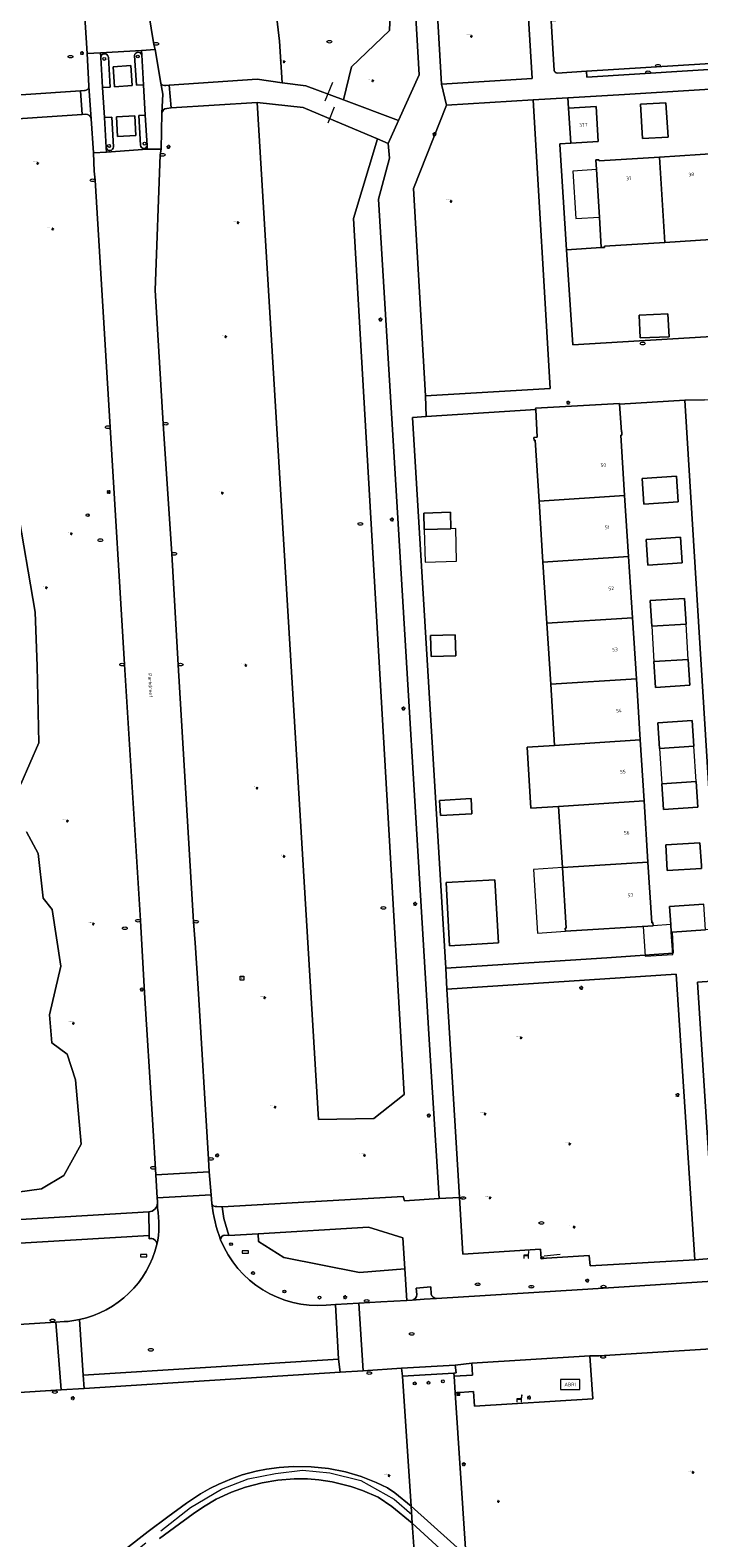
# Model space of a CAD drawing. Header units: metres. Extents: x 162098 to 162858, y 502351 to 503184.
# Tile 71 of 94: x 162205 to 162274, y 502900 to 503056. Entities that reach past the tile are written whole.
import ezdxf
from ezdxf.enums import TextEntityAlignment as Align

# ---------------------------------------------------------------- set-up
doc = ezdxf.new("R2010")
doc.units = ezdxf.units.M
doc.linetypes.add('IE-TERREINAFSCHEIDING-SO', pattern=[10, 8, -2])
for name, color, linetype, lineweight, true_color in [('B-PV-GR-BEPLANTING_CULTUUR_BOSPLANTSOEN-GV', 7, 'Continuous', 13, 0x99cc00), ('B-PV-GR-BEPLANTING_CULTUUR_HEESTERS-GV', 7, 'Continuous', 13, 0x99cc00), ('B-PV-GR-BEPLANTING_CULTUUR_ROOS-GV', 7, 'Continuous', 18, 0x99cc00), ('B-PV-GR-BOOM-S', 7, 'Continuous', 13, 0x4c9900), ('B-PV-IE-TERREINAFSCHEIDING-G', 6, 'IE-TERREINAFSCHEIDING-SO', 18, 0xff00ff)]:
    doc.layers.add(name, color=color, linetype=linetype, lineweight=lineweight, true_color=true_color)
for name, color, linetype, lineweight in [('B-PV-IE-MEUBILAIR-S', 252, 'Continuous', 13), ('B-PV-IE-MEUBILAIR_WEGMEUBILAIR-S', 252, 'Continuous', 13), ('B-PV-IE-TERREINAFSCHEIDING_KUNSTMATIG_HEKWERK-G', 252, 'IE-TERREINAFSCHEIDING-KUNSTMATIG-OPEN', 13), ('B-PV-OG-BEBOUWING-GV', 7, 'Continuous', 18), ('B-PV-OG-BEBOUWING-T18', 7, 'Continuous', 18), ('B-PV-OG-BEBOUWING_LUIFEL-GV', 7, 'Continuous', 18), ('B-PV-OG-BEBOUWING_SCHUUR-GV', 7, 'Continuous', 18), ('B-PV-OG-TERREIN_BEGROEID-GV', 7, 'Continuous', 13), ('B-PV-OG-TERREIN_ERF-GV', 252, 'Continuous', 13), ('B-PV-OG-TOPOGRAFIE-T18', 7, 'Continuous', 18), ('B-PV-VH-GESLOTENVERHARDING_ASFALT-GV', 252, 'Continuous', 13), ('B-PV-VH-OPENVERHARDING_BETONELEMENT-GV', 252, 'Continuous', 13), ('B-PV-VH-OPENVERHARDING_BETONSTRAATSTEEN-GV', 252, 'Continuous', 13), ('B-PV-VH-OPENVERHARDING_TEGEL-GV', 252, 'Continuous', 13)]:
    doc.layers.add(name, color=color, linetype=linetype, lineweight=lineweight)
doc.styles.add('NLCS-ISO', font='NLCS-ISO.ttf')
doc.styles.add('NLCS-ISO-M200-T18', font='NLCS-ISO.ttf', dxfattribs={"height": 1.8})
doc.linetypes.add('IE-TERREINAFSCHEIDING-KUNSTMATIG-OPEN', pattern='A,7,-1.5,[67,NLCS.SHX,S=0.75,R=0,X=0,Y=0],-1.5', length=10)

# ---------------------------------------------------------------- blocks, each defined once
blk = doc.blocks.new('SIE-MEUBILAIR_BORD_STRAATNAAM-SO')
blk.add_lwpolyline([(-1.625, -0.625), (1.625, -0.625), (1.625, 0.625), (-1.625, 0.625)], close=True)
blk = doc.blocks.new('SIE-MEUBILAIR_BORD_INFORMATIE-SO')
h = blk.add_hatch(color=256)
h.dxf.hatch_style = 1
h.paths.add_polyline_path([(0.13, 0.2), (-0.33, 0.2), (-0.33, 0.08), (-0.13, 0.08), (-0.13, -0.65), (0.13, -0.65)])
h = blk.add_hatch(color=256)
h.dxf.hatch_style = 1
edge = h.paths.add_edge_path()
edge.add_arc((0, 0.5), 0.149, 0, 360)
for points in [[(-0.75, -0.75), (0.75, -0.75), (0.75, 0.75), (-0.75, 0.75)], [(0.13, 0.2), (-0.33, 0.2), (-0.33, 0.08), (-0.13, 0.08), (-0.13, -0.65), (0.13, -0.65)]]:
    blk.add_lwpolyline(points, close=True)
blk.add_circle((0, 0.5), 0.149)
blk = doc.blocks.new('SIE-MEUBILAIR_KAST_TELECOM-SO')
for points in [[(-1, 1), (1, 1), (1, 0.84), (-1, 0.84)], [(-1, 0.76), (1, 0.76), (1, -1), (-1, -1)]]:
    blk.add_lwpolyline(points, close=True)
at = {"style": 'NLCS-ISO'}
blk.add_text('tele', height=0.75, dxfattribs=at).set_placement((0, 0), align=Align.MIDDLE_CENTER)
blk = doc.blocks.new('SIE-MEUBILAIR_PAAL_AFSLUITPAAL-SO')
blk.add_circle((0, 0), 0.75)
at = {"style": 'NLCS-ISO'}
blk.add_text('af', height=0.75, dxfattribs=at).set_placement((0, 0.05), align=Align.MIDDLE_CENTER)
blk = doc.blocks.new('SIE-MEUBILAIR_PAAL_LICHTMAST-SO')
for points in [[(-0.62, 0), (-1, 0)], [(-0.71, 0.71), (-0.44, 0.44)], [(0, 1), (0, 0.62)], [(0.44, 0.44), (0.71, 0.71)], [(1, 0), (0.62, 0)], [(-0.71, -0.71), (-0.44, -0.44)], [(0, -0.62), (0, -1)], [(0.44, -0.44), (0.71, -0.71)]]:
    blk.add_lwpolyline(points)
blk.add_circle((0, 0), 0.5)
blk = doc.blocks.new('SIE-MEUBILAIR_PAAL_HALTEPAAL-SO')
blk.add_circle((0, 0), 0.75)
at = {"style": 'NLCS-ISO'}
blk.add_text('ht', height=0.75, dxfattribs=at).set_placement((0, 0.06), align=Align.MIDDLE_CENTER)
blk = doc.blocks.new('SIE-MEUBILAIR_PUT_RIOOLPUT-SO')
blk.add_ellipse((0, 0), major_axis=(1.25, 0), ratio=0.54)
blk = doc.blocks.new('SIE-MEUBILAIR_PUT_KOLK-SO')
blk.add_ellipse((0, 0), major_axis=(1.25, 0), ratio=0.54)
blk = doc.blocks.new('SIE-MEUBILAIR_PUT_WATERLEIDINGPUT-SO')
blk.add_ellipse((0, 0), major_axis=(1.25, 0), ratio=0.54)
at = {"style": 'NLCS-ISO'}
blk.add_text('wl', height=0.75, dxfattribs=at).set_placement((-0.14, 0), align=Align.MIDDLE_CENTER)
blk = doc.blocks.new('SIE-WEG_ZITBANK-SO')
at = {"color": 0, "linetype": 'ByBlock', "lineweight": 18}
blk.add_lwpolyline([(-0.91, -1.63), (-0.91, -0.2), (1.09, -0.2), (1.09, -1.63), (1.29, -1.63), (1.29, -0.21), (1.54, 1.78), (1.33, 1.78), (1.11, 0), (-1.11, 0), (-1.11, -1.63)], close=True, dxfattribs=at)
blk = doc.blocks.new('SIE-WEG_ABRI-SO')
blk.add_lwpolyline([(-5, -2.5), (5, -2.5), (5, 2.5), (-5, 2.5)], close=True)
at = {"style": 'NLCS-ISO'}
blk.add_text('ABRI', height=1.8, dxfattribs=at).set_placement((0, 0), align=Align.MIDDLE_CENTER)
blk = doc.blocks.new('SGR-BOOM_GBKN-SO')
for centre, start, end in [((-0.25, -0.1), 67.12443, 157.12443), ((-0.1, 0.25), 157.12443, 247.12443), ((-0.1, 0.25), 337.12443, 157.12443), ((0.25, 0.1), 247.12443, 337.12443), ((-0.25, -0.1), 157.12443, 337.12443), ((0.1, -0.25), 157.12443, 337.12443), ((0.1, -0.25), 337.12443, 67.12443)]:
    blk.add_arc(centre, 0.188, start, end)
at = {"extrusion": (0, 0, -1)}
blk.add_arc((-0.25, 0.1), 0.188, 22.87557, 202.87557, dxfattribs=at)
at = {"style": 'NLCS-ISO'}
blk.add_attdef('SOORT', text='', height=0.35, dxfattribs=at).set_placement((0, 0.75), align=Align.MIDDLE_RIGHT)

msp = doc.modelspace()

# ---------------------------------------------------------------- linework, layer by layer
at = {"layer": 'B-PV-GR-BEPLANTING_CULTUUR_BOSPLANTSOEN-GV'}
for points in [[(162237.342, 503128.81), (162233.789, 503133.487), (162227.436, 503140.592), (162223.172, 503147.259), (162221.634, 503147.292), (162221.748, 503143.131), (162222.015, 503137.761), (162225.496, 503093.572), (162229.495, 503088.214), (162232.296, 503081.553), (162232.755, 503073.28), (162230.133, 503059.79), (162230.744, 503054.511), (162231.014, 503050.219), (162233.467, 503049.886), (162237.322, 503048.446), (162238.171, 503051.856), (162242.059, 503055.603), (162242.305, 503061.482), (162240.365, 503091.675), (162237.992, 503126.972)], [(162238.377, 503036.231), (162240.82, 503044.429), (162237.151, 503045.973), (162233.168, 503047.649), (162228.454, 503048.192), (162234.749, 502943.482), (162240.467, 502943.613), (162243.59, 502946.075)]]:
    msp.add_lwpolyline(points, close=True, dxfattribs=at)
at = {"layer": 'B-PV-GR-BEPLANTING_CULTUUR_HEESTERS-GV'}
for points in [[(162204.084, 502978.024), (162205.94, 502982.27), (162205.772, 502990.154), (162205.575, 502995.719), (162203.679, 503006.771)], [(162196.288, 502934.984), (162206.225, 502936.346), (162208.524, 502937.715), (162210.292, 502940.946), (162209.708, 502947.591), (162208.85, 502950.219), (162207.289, 502951.39), (162207.039, 502954.276), (162208.224, 502959.29), (162207.307, 502965.102), (162206.404, 502966.291), (162205.894, 502970.885), (162204.692, 502973.103)]]:
    msp.add_lwpolyline(points, dxfattribs=at)
msp.add_lwpolyline([(162243.435, 502931.303), (162239.903, 502932.402), (162228.528, 502931.739), (162228.58, 502930.925), (162231.202, 502929.271), (162238.976, 502927.76), (162243.635, 502928.127)], close=True, dxfattribs=at)
at = {"layer": 'B-PV-GR-BEPLANTING_CULTUUR_ROOS-GV'}
msp.add_lwpolyline([(162218.384, 502900.36), (162219.905, 502901.496), (162221.851, 502902.907), (162222.902, 502903.636), (162224.23, 502904.405), (162225.786, 502905.13), (162227.245, 502905.658), (162228.948, 502906.106), (162230.577, 502906.376), (162232.248, 502906.5), (162233.638, 502906.487), (162234.786, 502906.397), (162236.173, 502906.19), (162238.087, 502905.722), (162239.306, 502905.307), (162240.897, 502904.615), (162242.311, 502903.661), (162244.417, 502901.93), (162244.304, 502903.701), (162242.617, 502905.072), (162241.874, 502905.563), (162240.707, 502906.123), (162239.156, 502906.73), (162237.54, 502907.208), (162235.782, 502907.563), (162234.01, 502907.756), (162232.139, 502907.785), (162230.709, 502907.687), (162229.409, 502907.506), (162228.33, 502907.288), (162226.899, 502906.899), (162225.799, 502906.519), (162224.487, 502905.967), (162223.548, 502905.501), (162222.592, 502904.959), (162221.172, 502904.004), (162219.232, 502902.599), (162217.214, 502901.087), (162214.872, 502899.264)], dxfattribs=at)
at = {"layer": 'B-PV-IE-TERREINAFSCHEIDING-G'}
msp.add_lwpolyline([(162207.86, 502892.512), (162210.688, 502894.948), (162221.557, 502903.548), (162224.756, 502905.457), (162227.519, 502906.493), (162230.33, 502907.061), (162233.125, 502907.411), (162235.932, 502907.13), (162239.116, 502906.348), (162242.553, 502904.398), (162244.36, 502902.816)], dxfattribs=at)
at = {"layer": 'B-PV-IE-TERREINAFSCHEIDING_KUNSTMATIG_HEKWERK-G'}
for points in [[(162236.208, 503050.228), (162235.42, 503048.314)], [(162236.354, 503047.684), (162235.709, 503046.058)], [(162257.989, 502929.468), (162259.648, 502929.623)]]:
    msp.add_lwpolyline(points, dxfattribs=at)
at = {"layer": 'B-PV-OG-BEBOUWING-GV'}
for points in [[(162270.543, 503048.156), (162267.927, 503047.992), (162268.15, 503044.459), (162270.766, 503044.624)], [(162263.364, 503047.756), (162260.511, 503047.584), (162260.736, 503043.991), (162263.581, 503044.162)], [(162269.893, 503042.57), (162263.655, 503042.176), (162263.648, 503042.286), (162263.319, 503042.265), (162263.381, 503041.27), (162263.689, 503036.383), (162263.887, 503033.25), (162264.216, 503033.271), (162264.209, 503033.38), (162270.447, 503033.773)], [(162276.18, 503042.967), (162269.893, 503042.57), (162270.447, 503033.773), (162276.735, 503034.17)], [(162267.898, 503023.94), (162270.866, 503024.074), (162270.76, 503026.429), (162267.792, 503026.296)], [(162265.774, 503017.196), (162257.121, 503016.714), (162257.129, 503016.565), (162257.287, 503013.729), (162256.947, 503013.708), (162256.967, 503013.399), (162257.077, 503013.406), (162257.475, 503007.155), (162266.296, 503007.717), (162265.9, 503013.941), (162266.01, 503013.948), (162265.99, 503014.267), (162265.955, 503014.265), (162265.779, 503017.118)], [(162271.644, 503009.711), (162268.111, 503009.486), (162268.28, 503006.841), (162271.813, 503007.066)], [(162266.697, 503001.43), (162266.296, 503007.717), (162257.475, 503007.155), (162257.876, 503000.868)], [(162248.355, 503005.996), (162245.609, 503005.922), (162245.655, 503004.236), (162248.4, 503004.31)], [(162272.046, 503003.423), (162268.513, 503003.198), (162268.682, 503000.554), (162272.215, 503000.779)], [(162267.097, 502995.142), (162266.697, 503001.43), (162257.876, 503000.868), (162258.276, 502994.58)], [(162272.448, 502997.136), (162268.914, 502996.911), (162269.083, 502994.266), (162272.617, 502994.491)], [(162267.498, 502988.855), (162267.097, 502995.142), (162258.276, 502994.58), (162258.677, 502988.293)], [(162246.307, 502993.306), (162246.37, 502991.16), (162248.893, 502991.235), (162248.83, 502993.38)], [(162272.849, 502990.849), (162269.316, 502990.624), (162269.485, 502987.979), (162273.019, 502988.204)], [(162258.677, 502988.293), (162259.077, 502982.006), (162267.898, 502982.568), (162267.498, 502988.855)], [(162273.251, 502984.562), (162269.718, 502984.337), (162269.887, 502981.692), (162273.42, 502981.917)], [(162268.299, 502976.28), (162267.898, 502982.568), (162259.077, 502982.006), (162256.244, 502981.825), (162256.645, 502975.537), (162259.478, 502975.718)], [(162273.653, 502978.274), (162270.12, 502978.049), (162270.289, 502975.404), (162273.822, 502975.629)], [(162247.331, 502974.769), (162250.566, 502974.962), (162250.473, 502976.526), (162247.238, 502976.333)], [(162259.478, 502975.718), (162259.878, 502969.431), (162268.699, 502969.993), (162268.299, 502976.28)], [(162274.054, 502971.987), (162270.521, 502971.762), (162270.69, 502969.117), (162274.223, 502969.342), (162274.204, 502969.638)], [(162269.227, 502963.439), (162269.207, 502963.758), (162269.097, 502963.751), (162268.699, 502969.993), (162259.878, 502969.431), (162260.275, 502963.189), (162260.165, 502963.182), (162260.185, 502962.863)], [(162247.895, 502967.897), (162248.26, 502961.382), (162253.291, 502961.664), (162252.926, 502968.179)], [(162274.629, 502963.002), (162274.46, 502965.647), (162270.927, 502965.422), (162271.046, 502963.555), (162271.096, 502962.777), (162271.197, 502962.783)]]:
    msp.add_lwpolyline(points, close=True, dxfattribs=at)
at = {"layer": 'B-PV-OG-BEBOUWING_LUIFEL-GV'}
for points in [[(162248.4, 503004.31), (162245.655, 503004.236), (162245.746, 503000.863), (162248.987, 503000.951), (162248.896, 503004.323)], [(162269.083, 502994.266), (162269.316, 502990.624), (162272.849, 502990.849), (162272.617, 502994.491)], [(162269.887, 502981.692), (162270.12, 502978.049), (162273.653, 502978.274), (162273.42, 502981.917)], [(162259.878, 502969.431), (162256.904, 502969.242), (162257.322, 502962.681), (162260.185, 502962.863), (162260.165, 502963.182), (162260.275, 502963.189)], [(162268.209, 502963.374), (162268.405, 502960.298), (162271.242, 502960.479), (162271.096, 502962.777), (162271.046, 502963.555), (162269.227, 502963.439)]]:
    msp.add_lwpolyline(points, close=True, dxfattribs=at)
at = {"layer": 'B-PV-OG-BEBOUWING_SCHUUR-GV'}
msp.add_lwpolyline([(162263.689, 503036.383), (162263.381, 503041.27), (162260.963, 503041.118), (162261.272, 503036.231)], close=True, dxfattribs=at)
at = {"layer": 'B-PV-OG-TERREIN_BEGROEID-GV'}
for points in [[(162211.106, 503049.835), (162211.1, 503049.907), (162210.912, 503053.209), (162210.219, 503064.52), (162208.716, 503088.944), (162208.517, 503092.347), (162207.906, 503101.854), (162205.627, 503138.692), (162205.076, 503147.724)], [(162210.567, 503148.073), (162211.141, 503138.587), (162212.559, 503115.77), (162212.636, 503114.131), (162214.127, 503090.867), (162214.236, 503088.779), (162215.473, 503068.63), (162216.111, 503064.473), (162217.801, 503054.157), (162217.936, 503053.619), (162218.505, 503050.183)], [(162196.567, 503147.183), (162196.527, 503143.488), (162193.496, 503137.718), (162193.861, 503134.658), (162195.163, 503130.913), (162195.765, 503121.623), (162197.462, 503118.24), (162198.295, 503086.441), (162200.816, 503083.885), (162200.741, 503081.813), (162198.215, 503079.424), (162198.749, 503063.799), (162199.472, 503061.991), (162199.578, 503060.091), (162185.889, 503059.229), (162186.302, 503053.079), (162186.656, 503047.804), (162210.255, 503049.39), (162210.641, 503049.411)], [(162242.305, 503061.482), (162242.059, 503055.603), (162238.171, 503051.856), (162237.322, 503048.446), (162242.996, 503046.327), (162245.124, 503051.027), (162240.68, 503127.557)], [(162219.044, 503049.942), (162219.377, 503049.964), (162228.429, 503050.57), (162231.014, 503050.219), (162230.744, 503054.511), (162230.133, 503059.79)], [(162224.269, 502934.522), (162224.822, 502934.514), (162243.473, 502935.554), (162243.628, 502935.13), (162247.186, 502935.352), (162246.162, 502951.742), (162242.473, 503012.808), (162240.95, 503038.238), (162242.062, 503042.459), (162241.918, 503043.967), (162240.82, 503044.429), (162238.377, 503036.231), (162243.59, 502946.075), (162240.467, 502943.613), (162234.749, 502943.482), (162228.454, 503048.192), (162219.574, 503047.63), (162219.131, 503047.564)], [(162210.77, 503046.986), (162210.397, 503046.951), (162190.866, 503045.647)], [(162218.175, 502935.044), (162218.152, 502935.422), (162218.004, 502937.809), (162217.619, 502944.034), (162216.832, 502956.528), (162216.413, 502963.969), (162214.78, 502990.335), (162213.31, 503014.772), (162211.738, 503040.2), (162211.655, 503041.125), (162211.564, 503043.007), (162211.353, 503046.514)], [(162218.628, 503047.081), (162218.534, 503043.385), (162218.444, 503042.804), (162217.918, 503028.877), (162218.766, 503015.095), (162219.635, 503001.711), (162220.3, 502990.302), (162221.887, 502963.828), (162222.059, 502961.692), (162222.365, 502956.99), (162223.435, 502939.425), (162223.489, 502938.12), (162223.695, 502935.735), (162223.783, 502934.848)], [(162203.679, 503006.771), (162205.575, 502995.719), (162205.772, 502990.154), (162205.94, 502982.27), (162204.084, 502978.024)], [(162204.692, 502973.103), (162205.894, 502970.885), (162206.404, 502966.291), (162207.307, 502965.102), (162208.224, 502959.29), (162207.039, 502954.276), (162207.289, 502951.39), (162208.85, 502950.219), (162209.708, 502947.591), (162210.292, 502940.946), (162208.524, 502937.715), (162206.225, 502936.346), (162196.288, 502934.984)], [(162171.856, 502931.269), (162217.285, 502933.989)], [(162217.303, 502931.199), (162217.297, 502931.56), (162174.445, 502929.018), (162162.994, 502928.328), (162163.077, 502927.408), (162162.276, 502926.247), (162162.559, 502920.874), (162162.44, 502920.898), (162162.468, 502920.365)], [(162235.533, 502924.369), (162236.497, 502924.434), (162238.907, 502924.586), (162241.163, 502924.732), (162243.839, 502924.876), (162243.635, 502928.127), (162238.976, 502927.76), (162231.202, 502929.271), (162228.58, 502930.925), (162228.528, 502931.739), (162225.532, 502931.564), (162225.089, 502931.597)], [(162162.961, 502919.857), (162164.84, 502919.989), (162168.52, 502920.202), (162207.703, 502922.631), (162208.553, 502922.683)], [(162286.002, 502896.878), (162285.584, 502903.499), (162285.261, 502908.873), (162285.259, 502908.904), (162284.837, 502915.587), (162300.842, 502916.633), (162300.646, 502919.424), (162308.288, 502919.856), (162308.029, 502920.371), (162307.679, 502920.84), (162307.287, 502921.355), (162307.101, 502921.327), (162307.063, 502921.934), (162306.153, 502921.871), (162287.797, 502920.679), (162263.677, 502919.163), (162262.706, 502919.181), (162263.024, 502914.756), (162250.823, 502913.987), (162250.727, 502915.482), (162248.845, 502915.362), (162249.9, 502899.322)], [(162214.872, 502899.264), (162217.214, 502901.087), (162219.232, 502902.599), (162221.172, 502904.004), (162222.592, 502904.959), (162223.548, 502905.501), (162224.487, 502905.967), (162225.799, 502906.519), (162226.899, 502906.899), (162228.33, 502907.288), (162229.409, 502907.506), (162230.709, 502907.687), (162232.139, 502907.785), (162234.01, 502907.756), (162235.782, 502907.563), (162237.54, 502907.208), (162239.156, 502906.73), (162240.707, 502906.123), (162241.874, 502905.563), (162242.617, 502905.072), (162244.304, 502903.701), (162243.422, 502917.081), (162243.31, 502917.881), (162239.347, 502917.632), (162236.979, 502917.482), (162210.625, 502915.818), (162208.237, 502915.668), (162189.378, 502914.476)], [(162244.874, 502895.199), (162244.417, 502901.93), (162242.311, 502903.661), (162240.897, 502904.615), (162239.306, 502905.307), (162238.087, 502905.722), (162236.173, 502906.19), (162234.786, 502906.397), (162233.638, 502906.487), (162232.248, 502906.5), (162230.577, 502906.376), (162228.948, 502906.106), (162227.245, 502905.658), (162225.786, 502905.13), (162224.23, 502904.405), (162222.902, 502903.636), (162221.851, 502902.907), (162219.905, 502901.496), (162218.384, 502900.36)]]:
    msp.add_lwpolyline(points, dxfattribs=at)
for points in [[(162255.39, 503073.244), (162246.125, 503072.693), (162247.437, 503050.082), (162256.755, 503050.653)], [(162244.526, 503039.313), (162245.784, 503017.994), (162258.608, 503018.743), (162256.864, 503048.438), (162247.947, 503047.904)], [(162271.602, 502958.467), (162247.99, 502956.917), (162249.286, 502935.477), (162249.64, 502929.62), (162257.641, 502930.129), (162257.692, 502929.201), (162262.638, 502929.478), (162262.732, 502928.415), (162273.518, 502929.039)], [(162250.538, 502918.401), (162248.824, 502918.203), (162248.925, 502917.399), (162248.711, 502917.394), (162248.732, 502917.069), (162250.619, 502917.189)]]:
    msp.add_lwpolyline(points, close=True, dxfattribs=at)
for points in [[(162210.641, 503049.411, 0.433136), (162211.106, 503049.835)], [(162218.505, 503050.183, 0.3919201), (162219.044, 503049.942)], [(162211.353, 503046.514, 0.3706025), (162210.77, 503046.986)], [(162219.131, 503047.564, 0.3793189), (162218.628, 503047.081)], [(162217.285, 502933.989, 0.3720415), (162218.177, 502934.871)], [(162218.177, 502934.871, 0.0463047), (162218.175, 502935.044)], [(162223.783, 502934.848, 0.4113738), (162224.269, 502934.522)], [(162225.089, 502931.597, 0.3904078), (162224.677, 502931.11)], [(162210.136, 502922.9, 0.2859869), (162218.116, 502930.62)], [(162218.116, 502930.62, 0.522944), (162217.303, 502931.199)], [(162224.677, 502931.11, 0.3255831), (162235.533, 502924.369)], [(162208.553, 502922.683, 0.0385887), (162210.136, 502922.9)]]:
    msp.add_lwpolyline(points, format="xyb", dxfattribs=at)
at = {"layer": 'B-PV-OG-TERREIN_ERF-GV'}
for points in [[(162308.231, 503051.609), (162266.285, 503049.021), (162260.443, 503048.664), (162260.511, 503047.584), (162263.364, 503047.756), (162263.581, 503044.162), (162260.736, 503043.991), (162259.618, 503043.921), (162259.623, 503043.844), (162260.317, 503033.023), (162263.887, 503033.25), (162263.689, 503036.383), (162263.381, 503041.27), (162263.319, 503042.265), (162263.648, 503042.286), (162263.655, 503042.176), (162269.893, 503042.57), (162276.18, 503042.967)], [(162275.873, 502963.081), (162272.48, 503017.547), (162265.779, 503017.118), (162265.955, 503014.265), (162265.99, 503014.267), (162266.01, 503013.948), (162265.9, 503013.941), (162266.296, 503007.717), (162266.697, 503001.43), (162267.097, 502995.142), (162267.498, 502988.855), (162267.898, 502982.568), (162268.299, 502976.28), (162268.699, 502969.993), (162269.097, 502963.751), (162269.207, 502963.758), (162269.227, 502963.439), (162260.185, 502962.863), (162260.165, 502963.182), (162260.275, 502963.189), (162259.878, 502969.431), (162259.478, 502975.718), (162256.645, 502975.537), (162256.244, 502981.825), (162259.077, 502982.006), (162258.677, 502988.293), (162258.276, 502994.58), (162257.876, 503000.868), (162257.475, 503007.155), (162257.077, 503013.406), (162256.967, 503013.399), (162256.947, 503013.708), (162257.287, 503013.729), (162257.129, 503016.565), (162245.842, 503015.843), (162244.426, 503015.753), (162247.888, 502959.08), (162264.469, 502960.143), (162271.3, 502960.61), (162271.197, 502962.783), (162271.096, 502962.777), (162271.046, 502963.555), (162270.927, 502965.422), (162274.46, 502965.647)], [(162276.764, 502957.833), (162273.801, 502957.633), (162275.225, 502935.231)]]:
    msp.add_lwpolyline(points, dxfattribs=at)
for points in [[(162312.079, 503050.566), (162308.313, 503050.287), (162308.521, 503046.991), (162307.754, 503046.943), (162307.871, 503045.079), (162308.187, 503040.05), (162308.439, 503036.058), (162308.11, 503036.037), (162308.103, 503036.147), (162301.885, 503035.755), (162295.597, 503035.359), (162289.31, 503034.963), (162283.022, 503034.566), (162276.735, 503034.17), (162270.447, 503033.773), (162264.209, 503033.38), (162264.216, 503033.271), (162263.887, 503033.25), (162260.317, 503033.023), (162260.945, 503023.237), (162313.612, 503026.406)], [(162268.15, 503044.459), (162267.927, 503047.992), (162270.543, 503048.156), (162270.766, 503044.624)], [(162267.898, 503023.94), (162267.792, 503026.296), (162270.76, 503026.429), (162270.866, 503024.074)], [(162271.644, 503009.711), (162271.813, 503007.066), (162268.28, 503006.841), (162268.111, 503009.486)], [(162248.355, 503005.996), (162248.4, 503004.31), (162245.655, 503004.236), (162245.609, 503005.922)], [(162272.046, 503003.423), (162272.215, 503000.779), (162268.682, 503000.554), (162268.513, 503003.198)], [(162272.448, 502997.136), (162272.617, 502994.491), (162269.083, 502994.266), (162268.914, 502996.911)], [(162246.307, 502993.306), (162248.83, 502993.38), (162248.893, 502991.235), (162246.37, 502991.16)], [(162272.849, 502990.849), (162273.019, 502988.204), (162269.485, 502987.979), (162269.316, 502990.624)], [(162273.251, 502984.562), (162273.42, 502981.917), (162269.887, 502981.692), (162269.718, 502984.337)], [(162273.653, 502978.274), (162273.822, 502975.629), (162270.289, 502975.404), (162270.12, 502978.049)], [(162247.331, 502974.769), (162247.238, 502976.333), (162250.473, 502976.526), (162250.566, 502974.962)], [(162274.054, 502971.987), (162274.204, 502969.638), (162274.223, 502969.342), (162270.69, 502969.117), (162270.521, 502971.762)], [(162247.895, 502967.897), (162252.926, 502968.179), (162253.291, 502961.664), (162248.26, 502961.382)]]:
    msp.add_lwpolyline(points, close=True, dxfattribs=at)
at = {"layer": 'B-PV-VH-GESLOTENVERHARDING_ASFALT-GV'}
for points in [[(162208.517, 503092.347), (162208.716, 503088.944), (162210.219, 503064.52), (162210.912, 503053.209)], [(162217.936, 503053.619), (162217.801, 503054.157), (162216.111, 503064.473), (162215.473, 503068.63), (162214.236, 503088.779), (162214.127, 503090.867)], [(162210.912, 503053.209), (162212.289, 503053.289)], [(162212.289, 503053.289), (162216.531, 503053.537)], [(162216.531, 503053.537), (162217.936, 503053.619)], [(162217.118, 503043.363), (162212.925, 503043.083)], [(162218.534, 503043.385), (162217.118, 503043.363)], [(162222.365, 502956.99), (162222.059, 502961.692), (162221.887, 502963.828), (162220.3, 502990.302), (162219.635, 503001.711), (162218.766, 503015.095), (162217.918, 503028.877), (162218.444, 503042.804), (162218.534, 503043.385)], [(162212.925, 503043.083), (162211.564, 503043.007)], [(162211.564, 503043.007), (162211.655, 503041.125)], [(162211.655, 503041.125), (162211.738, 503040.2)], [(162211.738, 503040.2), (162213.31, 503014.772)], [(162213.31, 503014.772), (162214.78, 502990.335), (162216.413, 502963.969)], [(162216.413, 502963.969), (162216.832, 502956.528)], [(162216.832, 502956.528), (162217.619, 502944.034), (162218.004, 502937.809)], [(162223.489, 502938.12), (162223.435, 502939.425), (162222.365, 502956.99)], [(162218.004, 502937.809), (162223.489, 502938.12)], [(162317.201, 502929.542), (162261.939, 502926.009), (162246.916, 502925.082), (162245.655, 502924.994), (162244.394, 502924.906), (162243.839, 502924.876), (162241.163, 502924.732), (162238.907, 502924.586), (162239.347, 502917.632), (162243.31, 502917.881), (162248.824, 502918.203), (162250.538, 502918.401), (162262.706, 502919.181), (162263.677, 502919.163), (162287.797, 502920.679)]]:
    msp.add_lwpolyline(points, dxfattribs=at)
msp.add_lwpolyline([(162189.378, 502914.476), (162208.237, 502915.668), (162207.703, 502922.631), (162168.52, 502920.202), (162164.84, 502919.989), (162165.246, 502912.956), (162177.901, 502913.787), (162181.898, 502914.073)], close=True, dxfattribs=at)
at = {"layer": 'B-PV-VH-OPENVERHARDING_BETONELEMENT-GV'}
for points in [[(162262.352, 503051.402), (162262.386, 503050.804), (162293.5, 503052.735), (162293.463, 503053.33)], [(162215.435, 503051.974), (162213.601, 503051.851), (162213.73, 503049.798), (162215.564, 503049.921)], [(162214.059, 503044.679), (162215.942, 503044.786), (162215.833, 503046.815), (162213.95, 503046.708)], [(162223.695, 502935.735), (162223.489, 502938.12), (162218.004, 502937.809), (162218.152, 502935.422)], [(162236.979, 502917.482), (162239.347, 502917.632), (162238.907, 502924.586), (162236.497, 502924.434), (162236.824, 502918.83)]]:
    msp.add_lwpolyline(points, close=True, dxfattribs=at)
for points in [[(162208.553, 502922.683), (162207.703, 502922.631), (162208.237, 502915.668), (162210.625, 502915.818), (162210.507, 502917.179), (162210.136, 502922.9)], [(162248.824, 502918.203), (162243.31, 502917.881)], [(162243.31, 502917.881), (162243.422, 502917.081)], [(162248.711, 502917.394), (162248.925, 502917.399), (162248.824, 502918.203)], [(162243.422, 502917.081), (162248.711, 502917.394)]]:
    msp.add_lwpolyline(points, dxfattribs=at)
msp.add_lwpolyline([(162210.136, 502922.9, -0.0385887), (162208.553, 502922.683)], format="xyb", dxfattribs=at)
at = {"layer": 'B-PV-VH-OPENVERHARDING_BETONSTRAATSTEEN-GV'}
for points in [[(162374.102, 503063.756), (162355.552, 503062.702), (162355.298, 503062.687), (162343.079, 503061.97), (162319.09, 503060.359), (162317.301, 503060.222), (162315.116, 503060.076), (162293.697, 503058.749), (162292.608, 503058.531), (162278.131, 503057.771), (162277.631, 503057.726), (162259.217, 503056.608), (162258.712, 503056.592), (162259.023, 503051.491)], [(162259.338, 503051.214), (162262.352, 503051.402), (162293.463, 503053.33), (162294.479, 503053.398), (162311.836, 503054.466), (162312.419, 503054.507), (162324.742, 503055.356), (162325.496, 503055.362), (162326.451, 503055.439), (162341.975, 503056.372), (162342.69, 503056.409), (162373.411, 503058.324)], [(162216.531, 503053.537), (162212.289, 503053.289)], [(162212.289, 503053.289), (162212.319, 503052.814)], [(162213.112, 503052.862), (162213.306, 503049.766), (162212.513, 503049.716)], [(162216.734, 503050), (162215.991, 503049.95), (162215.798, 503053.03)], [(162216.558, 503053.073), (162216.531, 503053.537)], [(162211.353, 503046.514), (162211.106, 503049.835)], [(162212.513, 503049.716), (162212.706, 503046.637)], [(162216.913, 503046.876), (162216.734, 503050)], [(162218.505, 503050.183), (162218.72, 503049.031), (162218.628, 503047.081)], [(162219.131, 503047.564), (162219.574, 503047.63), (162219.377, 503049.964), (162219.044, 503049.942)], [(162210.641, 503049.411), (162210.255, 503049.39)], [(162210.255, 503049.39), (162210.397, 503046.951)], [(162210.397, 503046.951), (162210.77, 503046.986)], [(162212.706, 503046.637), (162213.462, 503046.68), (162213.626, 503043.627)], [(162216.415, 503043.777), (162216.251, 503046.839), (162216.913, 503046.876)], [(162212.899, 503043.557), (162212.925, 503043.083)], [(162212.925, 503043.083), (162217.118, 503043.363)], [(162217.118, 503043.363), (162217.092, 503043.746)], [(162223.695, 502935.735), (162218.152, 502935.422)], [(162218.152, 502935.422), (162218.175, 502935.044)], [(162218.183, 502934.381), (162218.177, 502934.871)], [(162218.177, 502934.871), (162218.183, 502934.381)], [(162223.783, 502934.848), (162223.695, 502935.735)], [(162217.285, 502933.989), (162217.297, 502931.56)], [(162225.089, 502931.597), (162225.532, 502931.564), (162225.021, 502933.288), (162224.822, 502934.514), (162224.269, 502934.522)], [(162217.297, 502931.56), (162217.303, 502931.199)], [(162246.362, 502925.511), (162246.325, 502926.251), (162245.576, 502926.192), (162244.826, 502926.133), (162244.87, 502925.493)], [(162236.497, 502924.434), (162235.533, 502924.369)], [(162236.824, 502918.83), (162236.497, 502924.434)], [(162244.394, 502924.906), (162245.655, 502924.994), (162246.916, 502925.082)], [(162210.136, 502922.9), (162210.507, 502917.179)], [(162210.507, 502917.179), (162236.824, 502918.83)], [(162255.385, 502891.029), (162255.167, 502891.618), (162254.729, 502892.632), (162254.292, 502893.49), (162253.841, 502894.264), (162253.311, 502895.066), (162252.757, 502895.807), (162252.193, 502896.481), (162251.66, 502897.055), (162250.987, 502897.709), (162250.379, 502898.239), (162244.304, 502903.701)], [(162244.304, 502903.701), (162244.417, 502901.93)], [(162244.417, 502901.93), (162249.749, 502897.045), (162250.425, 502896.431), (162251.294, 502895.528), (162251.941, 502894.744), (162252.56, 502893.876), (162253.036, 502893.102), (162253.448, 502892.333), (162253.816, 502891.538), (162254.054, 502890.944)]]:
    msp.add_lwpolyline(points, dxfattribs=at)
for points in [[(162212.706, 503046.637), (162212.513, 503049.716), (162212.319, 503052.814), (162212.289, 503053.289), (162210.912, 503053.209), (162211.1, 503049.907), (162211.106, 503049.835), (162211.353, 503046.514), (162211.564, 503043.007), (162212.925, 503043.083), (162212.899, 503043.557)], [(162218.505, 503050.183), (162217.936, 503053.619), (162216.531, 503053.537), (162216.558, 503053.073), (162216.734, 503050), (162216.913, 503046.876), (162217.092, 503043.746), (162217.118, 503043.363), (162218.534, 503043.385), (162218.628, 503047.081), (162218.72, 503049.031)], [(162215.564, 503049.921), (162213.73, 503049.798), (162213.601, 503051.851), (162215.435, 503051.974)], [(162213.95, 503046.708), (162215.833, 503046.815), (162215.942, 503044.786), (162214.059, 503044.679)], [(162236.979, 502917.482), (162236.824, 502918.83), (162210.507, 502917.179), (162210.625, 502915.818)]]:
    msp.add_lwpolyline(points, close=True, dxfattribs=at)
for points in [[(162212.319, 503052.814, -0.8928232), (162213.112, 503052.862)], [(162215.798, 503053.03, -0.7960356), (162216.558, 503053.073)], [(162259.023, 503051.491, 0.4155632), (162259.338, 503051.214)], [(162211.106, 503049.835, -0.433136), (162210.641, 503049.411)], [(162219.044, 503049.942, -0.3919201), (162218.505, 503050.183)], [(162210.77, 503046.986, -0.3706025), (162211.353, 503046.514)], [(162218.628, 503047.081, -0.3793189), (162219.131, 503047.564)], [(162213.626, 503043.627, -0.9903287), (162212.899, 503043.557)], [(162217.092, 503043.746, -0.9468006), (162216.415, 503043.777)], [(162218.177, 502934.871, -0.3720415), (162217.285, 502933.989)], [(162218.175, 502935.044, -0.0463047), (162218.177, 502934.871)], [(162224.677, 502931.11, -0.0716903), (162223.783, 502934.848)], [(162224.269, 502934.522, -0.4113738), (162223.783, 502934.848)], [(162223.783, 502934.848, 0.0716903), (162224.677, 502931.11)], [(162218.116, 502930.62, 0.0880043), (162218.183, 502934.381)], [(162218.183, 502934.381, -0.0880043), (162218.116, 502930.62)], [(162224.677, 502931.11, -0.3904078), (162225.089, 502931.597)], [(162218.116, 502930.62, -0.2859869), (162210.136, 502922.9)], [(162217.303, 502931.199, -0.522944), (162218.116, 502930.62)], [(162235.533, 502924.369, -0.3255831), (162224.677, 502931.11)], [(162244.87, 502925.493, -0.3657888), (162244.394, 502924.906)], [(162246.916, 502925.082, -0.359119), (162246.362, 502925.511)]]:
    msp.add_lwpolyline(points, format="xyb", dxfattribs=at)
at = {"layer": 'B-PV-VH-OPENVERHARDING_TEGEL-GV'}
for points in [[(162240.68, 503127.557), (162245.124, 503051.027), (162242.996, 503046.327), (162241.918, 503043.967), (162242.062, 503042.459), (162240.95, 503038.238), (162242.473, 503012.808), (162246.162, 502951.742), (162247.186, 502935.352), (162249.286, 502935.477), (162247.99, 502956.917), (162247.888, 502959.08), (162244.426, 503015.753), (162245.842, 503015.843), (162245.784, 503017.994), (162244.526, 503039.313), (162247.947, 503047.904), (162247.437, 503050.082), (162246.125, 503072.693)], [(162255.39, 503073.244), (162256.755, 503050.653), (162247.437, 503050.082), (162247.947, 503047.904), (162256.864, 503048.438), (162260.443, 503048.664), (162266.285, 503049.021), (162308.231, 503051.609), (162308.298, 503050.524), (162308.313, 503050.287), (162312.079, 503050.566), (162311.874, 503053.859), (162294.501, 503052.807), (162294.479, 503053.398), (162293.463, 503053.33), (162293.5, 503052.735), (162262.386, 503050.804), (162262.352, 503051.402), (162259.338, 503051.214)], [(162259.023, 503051.491), (162258.712, 503056.592), (162259.217, 503056.608)], [(162210.397, 503046.951), (162210.255, 503049.39), (162186.656, 503047.804), (162186.302, 503053.079), (162184.593, 503052.984), (162184.889, 503048.288), (162184.982, 503047.262), (162183.747, 503047.155), (162183.708, 503047.771)], [(162212.319, 503052.814), (162212.513, 503049.716)], [(162212.513, 503049.716), (162213.306, 503049.766), (162213.112, 503052.862)], [(162215.798, 503053.03), (162215.991, 503049.95), (162216.734, 503050)], [(162216.734, 503050), (162216.558, 503053.073)], [(162313.612, 503026.406), (162260.945, 503023.237), (162260.317, 503033.023), (162259.623, 503043.844), (162259.618, 503043.921), (162260.736, 503043.991), (162260.511, 503047.584), (162260.443, 503048.664), (162256.864, 503048.438), (162258.608, 503018.743), (162245.784, 503017.994), (162245.842, 503015.843), (162257.129, 503016.565), (162257.121, 503016.714), (162265.774, 503017.196), (162265.779, 503017.118), (162272.48, 503017.547), (162274.513, 503017.572), (162275.107, 503017.602)], [(162130.896, 503042.429), (162135.207, 503042.649), (162137.791, 503042.689), (162138.308, 503042.724), (162183.315, 503045.566), (162183.428, 503045.071), (162188.843, 503045.471), (162190.866, 503045.647), (162210.397, 503046.951)], [(162213.626, 503043.627), (162213.462, 503046.68), (162212.706, 503046.637)], [(162212.706, 503046.637), (162212.899, 503043.557)], [(162216.913, 503046.876), (162216.251, 503046.839), (162216.415, 503043.777)], [(162217.092, 503043.746), (162216.913, 503046.876)], [(162274.513, 503017.572), (162272.48, 503017.547), (162275.873, 502963.081), (162276.753, 502962.065), (162315.697, 502964.484), (162315.74, 502963.356), (162318.155, 502963.511), (162318.235, 502962.265), (162318.249, 502962.266), (162319.256, 502962.329), (162319.031, 502967.213)], [(162317.201, 502929.542), (162317.045, 502931.839), (162275.61, 502929.203), (162273.518, 502929.039), (162262.732, 502928.415), (162262.638, 502929.478), (162257.692, 502929.201), (162257.641, 502930.129), (162249.64, 502929.62), (162249.286, 502935.477), (162247.186, 502935.352), (162243.628, 502935.13), (162243.473, 502935.554), (162224.822, 502934.514), (162225.021, 502933.288), (162225.532, 502931.564), (162228.528, 502931.739), (162239.903, 502932.402), (162243.435, 502931.303), (162243.635, 502928.127), (162243.839, 502924.876), (162244.394, 502924.906)], [(162217.297, 502931.56), (162217.285, 502933.989), (162171.856, 502931.269), (162163.611, 502930.775), (162161.001, 502930.646), (162154.807, 502930.245), (162154.832, 502929.914), (162155.008, 502927.382), (162155.03, 502927.073), (162156.969, 502927.142), (162157.822, 502926.352), (162158.224, 502920.89)], [(162162.468, 502920.365), (162162.44, 502920.898), (162162.559, 502920.874), (162162.276, 502926.247), (162163.077, 502927.408), (162162.994, 502928.328), (162174.445, 502929.018), (162217.297, 502931.56)], [(162246.916, 502925.082), (162261.939, 502926.009), (162317.201, 502929.542)], [(162244.87, 502925.493), (162244.826, 502926.133), (162245.576, 502926.192), (162246.325, 502926.251), (162246.362, 502925.511)], [(162249.9, 502899.322), (162248.845, 502915.362), (162248.732, 502917.069), (162248.711, 502917.394), (162243.422, 502917.081), (162244.304, 502903.701), (162250.379, 502898.239)], [(162249.749, 502897.045), (162244.417, 502901.93), (162244.874, 502895.199)]]:
    msp.add_lwpolyline(points, dxfattribs=at)
for points in [[(162213.112, 503052.862, 0.8928232), (162212.319, 503052.814)], [(162216.558, 503053.073, 0.7960356), (162215.798, 503053.03)], [(162259.338, 503051.214, -0.4155632), (162259.023, 503051.491)], [(162212.899, 503043.557, 0.9903287), (162213.626, 503043.627)], [(162216.415, 503043.777, 0.9468006), (162217.092, 503043.746)], [(162244.394, 502924.906, 0.3657888), (162244.87, 502925.493)], [(162246.362, 502925.511, 0.359119), (162246.916, 502925.082)]]:
    msp.add_lwpolyline(points, format="xyb", dxfattribs=at)
for points in [[(162237.322, 503048.446), (162233.467, 503049.886), (162231.014, 503050.219), (162228.429, 503050.57), (162219.377, 503049.964), (162219.574, 503047.63), (162228.454, 503048.192), (162233.168, 503047.649), (162237.151, 503045.973), (162240.82, 503044.429), (162241.918, 503043.967), (162242.996, 503046.327)], [(162273.801, 502957.633), (162276.764, 502957.833), (162277.073, 502957.863), (162276.753, 502962.065), (162275.873, 502963.081), (162274.629, 502963.002), (162271.197, 502962.783), (162271.3, 502960.61), (162264.469, 502960.143), (162247.888, 502959.08), (162247.99, 502956.917), (162271.602, 502958.467), (162273.518, 502929.039), (162275.61, 502929.203), (162275.441, 502931.864), (162275.225, 502935.231)], [(162250.619, 502917.189), (162248.732, 502917.069), (162248.845, 502915.362), (162250.727, 502915.482), (162250.823, 502913.987), (162263.024, 502914.756), (162262.706, 502919.181), (162250.538, 502918.401)]]:
    msp.add_lwpolyline(points, close=True, dxfattribs=at)

# ---------------------------------------------------------------- block references
at = {"layer": 'B-PV-GR-BOOM-S', "xscale": 0.2, "yscale": 0.2, "zscale": 0.2}
for p in [(162250.511, 503055), (162231.216, 503052.368), (162240.334, 503050.41), (162205.817, 503041.921), (162248.4, 503038.015), (162226.472, 503035.811), (162207.369, 503035.143), (162225.189, 503024.068), (162224.834, 503007.977), (162209.296, 503003.794), (162206.706, 502998.231), (162227.27, 502990.245), (162228.423, 502977.615), (162208.894, 502974.206), (162231.191, 502970.574), (162211.549, 502963.631), (162229.201, 502956.021), (162209.496, 502953.401), (162255.616, 502951.897), (162230.273, 502944.763), (162251.915, 502944.064), (162260.617, 502940.973), (162239.496, 502939.811), (162252.416, 502935.43), (162261.092, 502932.416), (162242.026, 502906.835), (162273.323, 502907.161), (162253.285, 502904.179)]:
    msp.add_blockref('SGR-BOOM_GBKN-SO', p, dxfattribs=at).add_auto_attribs({'SOORT': '****%%c***m'})
at = {"layer": 'B-PV-IE-MEUBILAIR-S', "xscale": 0.2, "yscale": 0.2, "zscale": 0.2}
for name, p in [('SIE-MEUBILAIR_PUT_KOLK-SO', (162218.043, 503054.217)), ('SIE-MEUBILAIR_PUT_RIOOLPUT-SO', (162235.879, 503054.436)), ('SIE-MEUBILAIR_PUT_RIOOLPUT-SO', (162209.207, 503052.9)), ('SIE-MEUBILAIR_PAAL_LICHTMAST-SO', (162210.388, 503053.271)), ('SIE-MEUBILAIR_PAAL_AFSLUITPAAL-SO', (162212.682, 503052.665)), ('SIE-MEUBILAIR_PAAL_AFSLUITPAAL-SO', (162216.146, 503052.916)), ('SIE-MEUBILAIR_PUT_WATERLEIDINGPUT-SO', (162268.709, 503051.298)), ('SIE-MEUBILAIR_PUT_KOLK-SO', (162269.734, 503051.973)), ('SIE-MEUBILAIR_PAAL_LICHTMAST-SO', (162246.709, 503044.912)), ('SIE-MEUBILAIR_PAAL_AFSLUITPAAL-SO', (162213.175, 503043.701)), ('SIE-MEUBILAIR_PAAL_AFSLUITPAAL-SO', (162216.838, 503043.945)), ('SIE-MEUBILAIR_PAAL_LICHTMAST-SO', (162219.313, 503043.616)), ('SIE-MEUBILAIR_PUT_KOLK-SO', (162218.694, 503042.794)), ('SIE-MEUBILAIR_PUT_KOLK-SO', (162211.489, 503040.178)), ('SIE-MEUBILAIR_PAAL_LICHTMAST-SO', (162241.154, 503025.832)), ('SIE-MEUBILAIR_PUT_KOLK-SO', (162268.153, 503023.371)), ('SIE-MEUBILAIR_PAAL_LICHTMAST-SO', (162260.488, 503017.286)), ('SIE-MEUBILAIR_PUT_KOLK-SO', (162213.061, 503014.756)), ('SIE-MEUBILAIR_PUT_KOLK-SO', (162219.016, 503015.111)), ('SIE-MEUBILAIR_PAAL_LICHTMAST-SO', (162213.144, 503008.084)), ('SIE-MEUBILAIR_PAAL_AFSLUITPAAL-SO', (162210.978, 503005.699)), ('SIE-MEUBILAIR_PUT_RIOOLPUT-SO', (162239.07, 503004.805)), ('SIE-MEUBILAIR_PAAL_LICHTMAST-SO', (162242.308, 503005.248)), ('SIE-MEUBILAIR_PUT_RIOOLPUT-SO', (162212.281, 503003.124)), ('SIE-MEUBILAIR_PUT_KOLK-SO', (162219.884, 503001.725)), ('SIE-MEUBILAIR_PUT_KOLK-SO', (162214.53, 502990.32)), ('SIE-MEUBILAIR_PUT_KOLK-SO', (162220.55, 502990.317)), ('SIE-MEUBILAIR_PAAL_LICHTMAST-SO', (162243.517, 502985.794)), ('SIE-MEUBILAIR_PAAL_LICHTMAST-SO', (162244.718, 502965.688)), ('SIE-MEUBILAIR_PUT_RIOOLPUT-SO', (162241.445, 502965.272)), ('SIE-MEUBILAIR_PUT_RIOOLPUT-SO', (162214.809, 502963.179)), ('SIE-MEUBILAIR_PUT_KOLK-SO', (162216.163, 502963.953)), ('SIE-MEUBILAIR_PUT_KOLK-SO', (162222.136, 502963.848)), ('SIE-MEUBILAIR_KAST_TELECOM-SO', (162226.877, 502958.046)), ('SIE-MEUBILAIR_PAAL_LICHTMAST-SO', (162216.567, 502956.872)), ('SIE-MEUBILAIR_PAAL_LICHTMAST-SO', (162261.81, 502957.041)), ('SIE-MEUBILAIR_PAAL_LICHTMAST-SO', (162271.729, 502946.019)), ('SIE-MEUBILAIR_PAAL_LICHTMAST-SO', (162246.128, 502943.898)), ('SIE-MEUBILAIR_PUT_KOLK-SO', (162223.685, 502939.435)), ('SIE-MEUBILAIR_PAAL_LICHTMAST-SO', (162224.31, 502939.801)), ('SIE-MEUBILAIR_PUT_KOLK-SO', (162217.729, 502938.519)), ('SIE-MEUBILAIR_PUT_WATERLEIDINGPUT-SO', (162249.659, 502935.406)), ('SIE-MEUBILAIR_PUT_RIOOLPUT-SO', (162257.719, 502932.845)), ('SIE-MEUBILAIR_PAAL_AFSLUITPAAL-SO', (162225.746, 502930.663)), ('SIE-MEUBILAIR_BORD_STRAATNAAM-SO', (162216.733, 502929.468)), ('SIE-MEUBILAIR_BORD_STRAATNAAM-SO', (162227.206, 502929.856)), ('SIE-MEUBILAIR_PAAL_HALTEPAAL-SO', (162257.797, 502929.251)), ('SIE-MEUBILAIR_PAAL_AFSLUITPAAL-SO', (162228.01, 502927.683)), ('SIE-MEUBILAIR_PAAL_LICHTMAST-SO', (162262.428, 502926.908)), ('SIE-MEUBILAIR_PAAL_AFSLUITPAAL-SO', (162231.241, 502925.784)), ('SIE-MEUBILAIR_PAAL_LICHTMAST-SO', (162237.506, 502925.201)), ('SIE-MEUBILAIR_PUT_WATERLEIDINGPUT-SO', (162251.159, 502926.53)), ('SIE-MEUBILAIR_PUT_WATERLEIDINGPUT-SO', (162256.685, 502926.277)), ('SIE-MEUBILAIR_PUT_KOLK-SO', (162264.12, 502926.29)), ('SIE-MEUBILAIR_PAAL_AFSLUITPAAL-SO', (162234.861, 502925.163)), ('SIE-MEUBILAIR_PUT_KOLK-SO', (162239.72, 502924.82)), ('SIE-MEUBILAIR_PUT_KOLK-SO', (162207.355, 502922.817)), ('SIE-MEUBILAIR_PUT_RIOOLPUT-SO', (162244.363, 502921.421)), ('SIE-MEUBILAIR_PUT_RIOOLPUT-SO', (162217.49, 502919.785)), ('SIE-MEUBILAIR_PUT_KOLK-SO', (162264.085, 502919.052)), ('SIE-MEUBILAIR_PUT_KOLK-SO', (162239.985, 502917.389)), ('SIE-MEUBILAIR_PAAL_AFSLUITPAAL-SO', (162244.666, 502916.327)), ('SIE-MEUBILAIR_PAAL_AFSLUITPAAL-SO', (162246.086, 502916.394)), ('SIE-MEUBILAIR_PAAL_AFSLUITPAAL-SO', (162247.56, 502916.542)), ('SIE-MEUBILAIR_PUT_KOLK-SO', (162207.588, 502915.438)), ('SIE-MEUBILAIR_PAAL_LICHTMAST-SO', (162209.441, 502914.811)), ('SIE-MEUBILAIR_BORD_INFORMATIE-SO', (162249.162, 502915.252)), ('SIE-MEUBILAIR_PAAL_LICHTMAST-SO', (162256.444, 502914.875)), ('SIE-MEUBILAIR_PAAL_LICHTMAST-SO', (162249.735, 502908.003))]:
    msp.add_blockref(name, p, dxfattribs=at)
at = {"layer": 'B-PV-IE-MEUBILAIR_WEGMEUBILAIR-S', "xscale": 0.2, "yscale": 0.2, "zscale": 0.2}
for name, p in [('SIE-WEG_ZITBANK-SO', (162256.121, 502929.543)), ('SIE-WEG_ABRI-SO', (162260.674, 502916.217)), ('SIE-WEG_ZITBANK-SO', (162255.418, 502914.751))]:
    msp.add_blockref(name, p, dxfattribs=at)

# ---------------------------------------------------------------- texts
at = {"layer": 'B-PV-OG-BEBOUWING-T18', "style": 'NLCS-ISO-M200-T18'}
for s, p in [('37T', (162262.048, 503045.874)), ('37', (162266.731, 503040.367)), ('38', (162273.162, 503040.773)), ('50', (162264.093, 503010.858)), ('51', (162264.501, 503004.446)), ('52', (162264.901, 502998.159)), ('53', (162265.302, 502991.871)), ('54', (162265.702, 502985.584)), ('55', (162266.103, 502979.297)), ('56', (162266.503, 502973.009)), ('57', (162266.892, 502966.568))]:
    msp.add_text(s, height=0.36, rotation=3.5, dxfattribs=at).set_placement(p, align=Align.MIDDLE)
at = {"layer": 'B-PV-OG-TOPOGRAFIE-T18', "style": 'NLCS-ISO-M200-T18'}
msp.add_text('Parkdreef', height=0.36, rotation=-86.9, dxfattribs=at).set_placement((162217.448, 502988.17), align=Align.MIDDLE)

doc.saveas('drawing.dxf')
